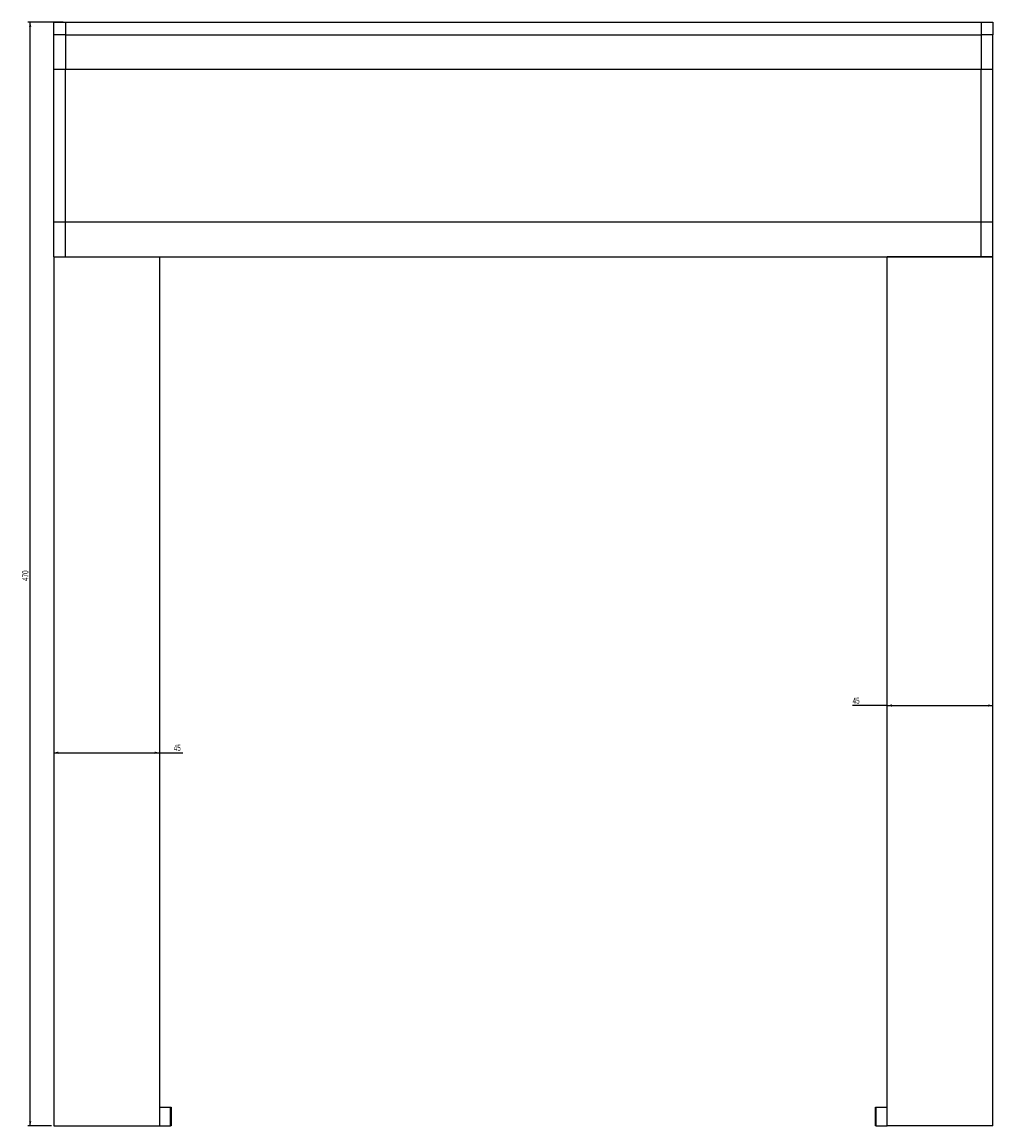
# Model space of a CAD drawing. Header units: millimetres. Extents: x 46 to 1005, y 31 to 1012.
# Tile 2 of 3: x 46 to 459, y 542 to 1012. Entities that reach past the tile are written whole.
import ezdxf

# ---------------------------------------------------------------- set-up
doc = ezdxf.new("R2010")
doc.units = ezdxf.units.MM
doc.layers.add('FORMAT', color=7, linetype='Continuous')
doc.styles.add('SLDTEXTSTYLE0', font='TXT', dxfattribs={"width": 0.605})
doc.dimstyles.new('SLDDIMSTYLE0', dxfattribs={"dimtxt": 2.568319, "dimasz": 2, "dimexe": 0, "dimexo": 0.0625, "dimgap": 0.64208, "dimtad": 1, "dimrnd": 1e-09, "dimzin": 12, "dimdsep": 46, "dimtxsty": 'SLDTEXTSTYLE0', "dimsah": 1, "dimcen": 0.09, "dimadec": 0, "dimazin": 3, "dimtfac": 1, "dimtofl": 0, "dimtmove": 0, "dimatfit": 3, "dimfxl": 0, "dimfrac": 2, "dimtolj": 1, "dimtzin": 12, "dimarcsym": 0})

# ---------------------------------------------------------------- blocks, each defined once
blk = doc.blocks.new('_D')
at = {"layer": 'FORMAT'}
for p, q in [((59.04, 700.85), (104.04, 700.85)), ((104.04, 700.85), (114.11, 700.85))]:
    blk.add_line(p, q, dxfattribs=at)
for points in [[(59.04, 700.85), (61.04, 700.35), (61.04, 701.35)], [(104.04, 700.85), (102.04, 701.35), (102.04, 700.35)]]:
    blk.add_solid(points, dxfattribs=at)
at = {"layer": 'FORMAT', "insert": (110.19, 704.26), "char_height": 2.646, "attachment_point": 1, "style": 'SLDTEXTSTYLE0'}
blk.add_mtext('45', dxfattribs=at)
blk = doc.blocks.new('_D_1')
at = {"layer": 'FORMAT'}
for q in [(399.3, 720.96), (459.04, 720.96)]:
    blk.add_line((414.04, 720.96), q, dxfattribs=at)
for points in [[(414.04, 720.96), (416.04, 720.46), (416.04, 721.46)], [(459.04, 720.96), (457.04, 721.46), (457.04, 720.46)]]:
    blk.add_solid(points, dxfattribs=at)
at = {"layer": 'FORMAT', "insert": (399.3, 724.37), "char_height": 2.646, "attachment_point": 1, "style": 'SLDTEXTSTYLE0'}
blk.add_mtext('45', dxfattribs=at)
blk = doc.blocks.new('_D_2')
at = {"layer": 'FORMAT'}
for p, q in [((63.05, 1011.97), (48.05, 1011.97)), ((49.04, 541.97), (49.04, 1011.97)), ((58.05, 541.97), (48.05, 541.97))]:
    blk.add_line(p, q, dxfattribs=at)
for points in [[(49.04, 1011.97), (48.54, 1009.97), (49.54, 1009.97)], [(49.04, 541.97), (49.54, 543.97), (48.54, 543.97)]]:
    blk.add_solid(points, dxfattribs=at)
at = {"layer": 'FORMAT', "insert": (45.63, 774.03), "char_height": 2.646, "attachment_point": 1, "rotation": 90, "style": 'SLDTEXTSTYLE0'}
blk.add_mtext('470', dxfattribs=at)

msp = doc.modelspace()

# ---------------------------------------------------------------- linework, layer by layer
at = {"color": 7, "linetype": 'Continuous', "lineweight": 25}
for p, q in [((59.042, 1011.967), (64.042, 1011.967)), ((59.042, 1006.566), (59.042, 1011.967)), ((64.042, 1011.967), (454.042, 1011.967)), ((64.042, 1011.967), (64.042, 1006.566)), ((454.042, 1011.967), (454.042, 1006.566)), ((454.042, 1011.967), (459.042, 1011.967)), ((459.042, 1011.967), (459.042, 1006.566)), ((64.042, 1006.566), (59.042, 1006.566)), ((59.042, 991.967), (59.042, 1006.566)), ((64.042, 1006.566), (454.042, 1006.566)), ((64.042, 1006.566), (64.042, 991.967)), ((454.042, 1006.566), (454.042, 991.967)), ((459.042, 1006.566), (454.042, 1006.566)), ((459.042, 991.967), (459.042, 1006.566)), ((59.042, 926.967), (59.042, 991.967)), ((59.042, 991.967), (64.042, 991.967)), ((64.042, 991.967), (454.042, 991.967)), ((64.042, 926.967), (64.042, 991.967)), ((454.042, 926.967), (454.042, 991.967)), ((454.042, 991.967), (459.042, 991.967)), ((459.042, 926.967), (459.042, 991.967)), ((59.042, 926.967), (64.042, 926.967)), ((59.042, 911.967), (59.042, 926.967)), ((64.042, 926.967), (454.042, 926.967)), ((64.042, 911.967), (64.042, 926.967)), ((454.042, 911.967), (454.042, 926.967)), ((454.042, 926.967), (459.042, 926.967)), ((459.042, 911.967), (459.042, 926.967)), ((59.042, 911.967), (64.042, 911.967)), ((59.042, 911.967), (59.042, 541.967)), ((59.042, 911.967), (104.042, 911.967)), ((64.042, 911.967), (454.042, 911.967)), ((104.042, 911.967), (104.042, 541.967)), ((414.042, 541.967), (414.042, 911.967)), ((459.042, 911.967), (414.042, 911.967)), ((454.042, 911.967), (459.042, 911.967)), ((459.042, 541.967), (459.042, 911.967)), ((104.042, 549.967), (108.849, 549.967)), ((108.849, 541.967), (108.849, 549.967)), ((108.849, 549.967), (109.042, 549.967)), ((109.042, 549.967), (109.042, 541.967)), ((409.042, 541.967), (409.042, 549.967)), ((409.042, 549.967), (409.234, 549.967)), ((409.234, 549.967), (409.234, 541.967)), ((409.234, 549.967), (414.042, 549.967)), ((59.042, 541.967), (104.042, 541.967)), ((104.042, 541.967), (108.849, 541.967)), ((109.042, 541.967), (108.849, 541.967)), ((409.234, 541.967), (409.042, 541.967)), ((409.234, 541.967), (414.042, 541.967)), ((459.042, 541.967), (414.042, 541.967))]:
    msp.add_line(p, q, dxfattribs=at)

# ---------------------------------------------------------------- dimensions: what is measured, and where the dimension line sits
at = {"layer": 'FORMAT'}
dim = msp.add_linear_dim(base=(49.042, 1011.967), p1=(59.042, 541.967), p2=(64.042, 1011.967), angle=90, dimstyle='SLDDIMSTYLE0', dxfattribs=at)
dim.commit()
dim.dimension.update_dxf_attribs({"geometry": '_D_2', "text_midpoint": (49.042, 776.967), "dimtype": 160})
for base, p1, p2, picture, middle in [((459.042, 720.961), (414.042, 541.967), (459.042, 541.967), '_D_1', (401.264, 720.961)), ((104.042, 700.845), (59.042, 541.967), (104.042, 541.967), '_D', (112.149, 700.845))]:
    dim = msp.add_linear_dim(base=base, p1=p1, p2=p2, dimstyle='SLDDIMSTYLE0', dxfattribs=at)
    dim.commit()
    dim.dimension.update_dxf_attribs({"geometry": picture, "text_midpoint": middle, "dimtype": 160})

doc.saveas('drawing.dxf')
